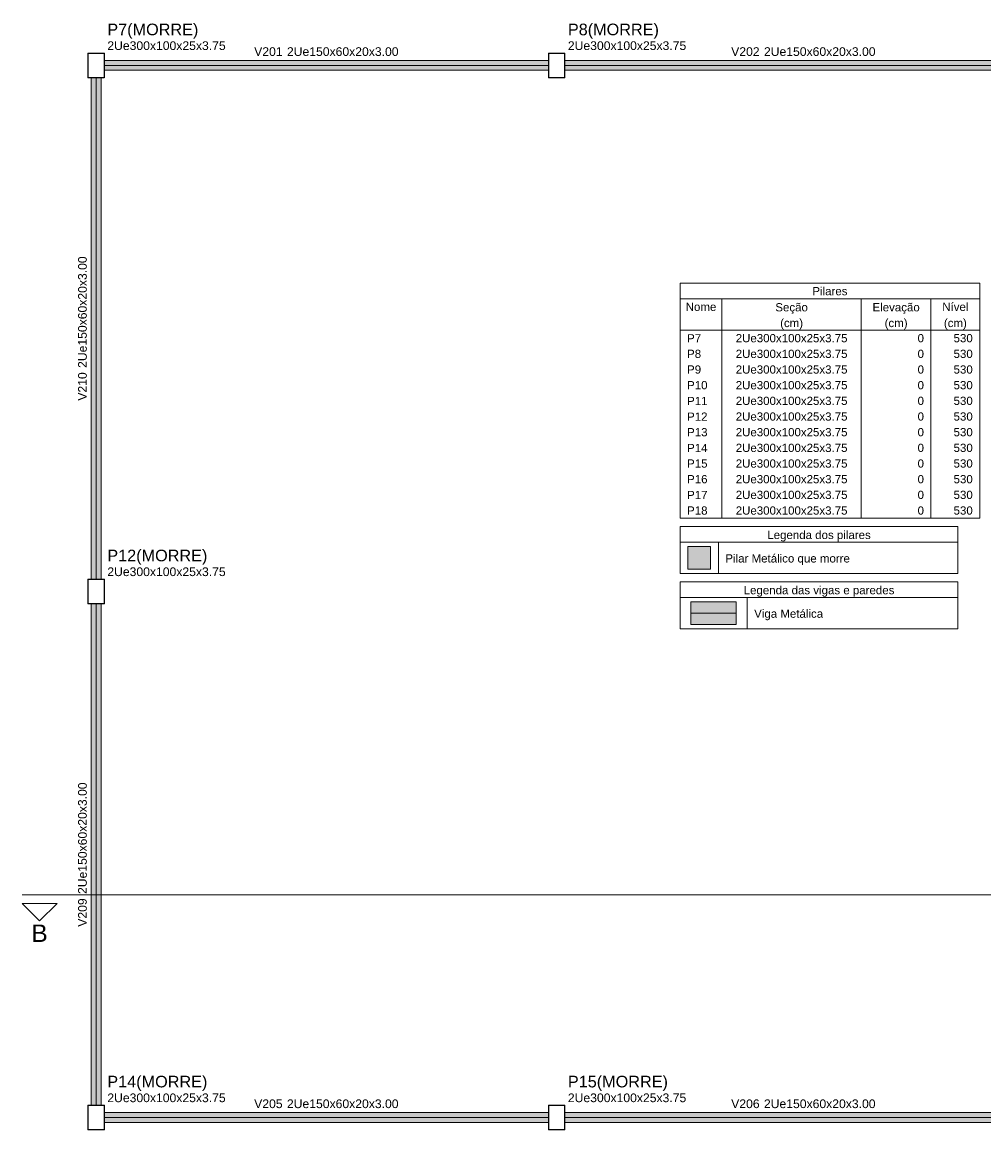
# Model space of a CAD drawing. Header units: millimetres. Extents: x 10789 to 19217, y 2620 to 5346.
# Tile 32 of 49: x 11309 to 11333, y 2842 to 2869. Entities that reach past the tile are written whole.
import ezdxf

# ---------------------------------------------------------------- set-up
doc = ezdxf.new("R2010")
doc.units = ezdxf.units.MM
doc.linetypes.add('DOT2', pattern=[3.175, 0, -3.175])
for name, color, linetype, lineweight in [('FO-Cortes', 7, 'Continuous', 5), ('FO-Eixos', 5, 'Continuous', 5), ('FO-Hachura pilar genérico morre', 106, 'Continuous', 5), ('FO-Hachura viga genérica', 24, 'Continuous', 5), ('FO-Pilares genéricos', 30, 'Continuous', 5), ('FO-Textos das vigas', 7, 'Continuous', 5), ('FO-Textos dos pilares', 7, 'Continuous', 5), ('FO-Vigas genéricas', 1, 'Continuous', 20)]:
    doc.layers.add(name, color=color, linetype=linetype, lineweight=lineweight)
doc.styles.add('Arial', font='arial.ttf')

msp = doc.modelspace()

# ---------------------------------------------------------------- hatches: boundary and pattern name
at = {"layer": 'FO-Hachura pilar genérico morre', "linetype": 'Continuous'}
h = msp.add_hatch(color=256, dxfattribs=at)
h.paths.add_polyline_path([(11311.38187, 2868.53501), (11311.38304, 2868.53492), (11311.38419, 2868.53465), (11311.38527, 2868.5342), (11311.38628, 2868.53358), (11311.38717, 2868.53282), (11311.38794, 2868.53192), (11311.38855, 2868.53092), (11311.389, 2868.52983), (11311.38928, 2868.52869), (11311.38937, 2868.52751), (11311.38937, 2867.94251), (11311.38928, 2867.94134), (11311.389, 2867.9402), (11311.38855, 2867.93911), (11311.38794, 2867.9381), (11311.38717, 2867.93721), (11311.38628, 2867.93645), (11311.38527, 2867.93583), (11311.38419, 2867.93538), (11311.38304, 2867.93511), (11311.38187, 2867.93501), (11310.99687, 2867.93501), (11310.9957, 2867.93511), (11310.99455, 2867.93538), (11310.99347, 2867.93583), (11310.99246, 2867.93645), (11310.99157, 2867.93721), (11310.9908, 2867.9381), (11310.99019, 2867.93911), (11310.98974, 2867.9402), (11310.98946, 2867.94134), (11310.98937, 2867.94251), (11310.98937, 2868.52751), (11310.98946, 2868.52869), (11310.98974, 2868.52983), (11310.99019, 2868.53092), (11310.9908, 2868.53192), (11310.99157, 2868.53282), (11310.99246, 2868.53358), (11310.99347, 2868.5342), (11310.99455, 2868.53465), (11310.9957, 2868.53492), (11310.99687, 2868.53501)])
h.paths.add_polyline_path([(11311.37437, 2868.52751), (11311.37554, 2868.52742), (11311.37669, 2868.52715), (11311.37777, 2868.5267), (11311.37878, 2868.52608), (11311.37967, 2868.52532), (11311.38044, 2868.52442), (11311.38105, 2868.52342), (11311.3815, 2868.52233), (11311.38178, 2868.52119), (11311.38187, 2868.52001), (11311.38187, 2867.95001), (11311.38178, 2867.94884), (11311.3815, 2867.9477), (11311.38105, 2867.94661), (11311.38044, 2867.9456), (11311.37967, 2867.94471), (11311.37878, 2867.94395), (11311.37777, 2867.94333), (11311.37669, 2867.94288), (11311.37554, 2867.94261), (11311.37437, 2867.94251), (11311.00437, 2867.94251), (11311.0032, 2867.94261), (11311.00205, 2867.94288), (11311.00097, 2867.94333), (11310.99996, 2867.94395), (11310.99907, 2867.94471), (11310.9983, 2867.9456), (11310.99769, 2867.94661), (11310.99724, 2867.9477), (11310.99696, 2867.94884), (11310.99687, 2867.95001), (11310.99687, 2868.52001), (11310.99696, 2868.52119), (11310.99724, 2868.52233), (11310.99769, 2868.52342), (11310.9983, 2868.52442), (11310.99907, 2868.52532), (11310.99996, 2868.52608), (11311.00097, 2868.5267), (11311.00205, 2868.52715), (11311.0032, 2868.52742), (11311.00437, 2868.52751)], flags=0)
h = msp.add_hatch(color=256, dxfattribs=at)
h.paths.add_polyline_path([(11322.58187, 2868.53501), (11322.58304, 2868.53492), (11322.58419, 2868.53465), (11322.58527, 2868.5342), (11322.58628, 2868.53358), (11322.58717, 2868.53282), (11322.58794, 2868.53192), (11322.58855, 2868.53092), (11322.589, 2868.52983), (11322.58928, 2868.52869), (11322.58937, 2868.52751), (11322.58937, 2867.94251), (11322.58928, 2867.94134), (11322.589, 2867.9402), (11322.58855, 2867.93911), (11322.58794, 2867.9381), (11322.58717, 2867.93721), (11322.58628, 2867.93645), (11322.58527, 2867.93583), (11322.58419, 2867.93538), (11322.58304, 2867.93511), (11322.58187, 2867.93501), (11322.19687, 2867.93501), (11322.1957, 2867.93511), (11322.19455, 2867.93538), (11322.19347, 2867.93583), (11322.19246, 2867.93645), (11322.19157, 2867.93721), (11322.1908, 2867.9381), (11322.19019, 2867.93911), (11322.18974, 2867.9402), (11322.18946, 2867.94134), (11322.18937, 2867.94251), (11322.18937, 2868.52751), (11322.18946, 2868.52869), (11322.18974, 2868.52983), (11322.19019, 2868.53092), (11322.1908, 2868.53192), (11322.19157, 2868.53282), (11322.19246, 2868.53358), (11322.19347, 2868.5342), (11322.19455, 2868.53465), (11322.1957, 2868.53492), (11322.19687, 2868.53501)])
h.paths.add_polyline_path([(11322.57437, 2868.52751), (11322.57554, 2868.52742), (11322.57669, 2868.52715), (11322.57777, 2868.5267), (11322.57878, 2868.52608), (11322.57967, 2868.52532), (11322.58044, 2868.52442), (11322.58105, 2868.52342), (11322.5815, 2868.52233), (11322.58178, 2868.52119), (11322.58187, 2868.52001), (11322.58187, 2867.95001), (11322.58178, 2867.94884), (11322.5815, 2867.9477), (11322.58105, 2867.94661), (11322.58044, 2867.9456), (11322.57967, 2867.94471), (11322.57878, 2867.94395), (11322.57777, 2867.94333), (11322.57669, 2867.94288), (11322.57554, 2867.94261), (11322.57437, 2867.94251), (11322.20437, 2867.94251), (11322.2032, 2867.94261), (11322.20205, 2867.94288), (11322.20097, 2867.94333), (11322.19996, 2867.94395), (11322.19907, 2867.94471), (11322.1983, 2867.9456), (11322.19769, 2867.94661), (11322.19724, 2867.9477), (11322.19696, 2867.94884), (11322.19687, 2867.95001), (11322.19687, 2868.52001), (11322.19696, 2868.52119), (11322.19724, 2868.52233), (11322.19769, 2868.52342), (11322.1983, 2868.52442), (11322.19907, 2868.52532), (11322.19996, 2868.52608), (11322.20097, 2868.5267), (11322.20205, 2868.52715), (11322.2032, 2868.52742), (11322.20437, 2868.52751)], flags=0)
msp.add_hatch(color=256, dxfattribs=at).paths.add_polyline_path([(11325.57999, 2855.97533), (11325.57999, 2856.52601), (11326.13067, 2856.52601), (11326.13067, 2855.97533), (11325.57999, 2855.97533)])
h = msp.add_hatch(color=256, dxfattribs=at)
h.paths.add_polyline_path([(11311.38187, 2855.73501), (11311.38304, 2855.73492), (11311.38419, 2855.73465), (11311.38527, 2855.7342), (11311.38628, 2855.73358), (11311.38717, 2855.73282), (11311.38794, 2855.73192), (11311.38855, 2855.73092), (11311.389, 2855.72983), (11311.38928, 2855.72869), (11311.38937, 2855.72751), (11311.38937, 2855.14251), (11311.38928, 2855.14134), (11311.389, 2855.1402), (11311.38855, 2855.13911), (11311.38794, 2855.1381), (11311.38717, 2855.13721), (11311.38628, 2855.13645), (11311.38527, 2855.13583), (11311.38419, 2855.13538), (11311.38304, 2855.13511), (11311.38187, 2855.13501), (11310.99687, 2855.13501), (11310.9957, 2855.13511), (11310.99455, 2855.13538), (11310.99347, 2855.13583), (11310.99246, 2855.13645), (11310.99157, 2855.13721), (11310.9908, 2855.1381), (11310.99019, 2855.13911), (11310.98974, 2855.1402), (11310.98946, 2855.14134), (11310.98937, 2855.14251), (11310.98937, 2855.72751), (11310.98946, 2855.72869), (11310.98974, 2855.72983), (11310.99019, 2855.73092), (11310.9908, 2855.73192), (11310.99157, 2855.73282), (11310.99246, 2855.73358), (11310.99347, 2855.7342), (11310.99455, 2855.73465), (11310.9957, 2855.73492), (11310.99687, 2855.73501)])
h.paths.add_polyline_path([(11311.37437, 2855.72751), (11311.37554, 2855.72742), (11311.37669, 2855.72715), (11311.37777, 2855.7267), (11311.37878, 2855.72608), (11311.37967, 2855.72532), (11311.38044, 2855.72442), (11311.38105, 2855.72342), (11311.3815, 2855.72233), (11311.38178, 2855.72119), (11311.38187, 2855.72001), (11311.38187, 2855.15001), (11311.38178, 2855.14884), (11311.3815, 2855.1477), (11311.38105, 2855.14661), (11311.38044, 2855.1456), (11311.37967, 2855.14471), (11311.37878, 2855.14395), (11311.37777, 2855.14333), (11311.37669, 2855.14288), (11311.37554, 2855.14261), (11311.37437, 2855.14251), (11311.00437, 2855.14251), (11311.0032, 2855.14261), (11311.00205, 2855.14288), (11311.00097, 2855.14333), (11310.99996, 2855.14395), (11310.99907, 2855.14471), (11310.9983, 2855.1456), (11310.99769, 2855.14661), (11310.99724, 2855.1477), (11310.99696, 2855.14884), (11310.99687, 2855.15001), (11310.99687, 2855.72001), (11310.99696, 2855.72119), (11310.99724, 2855.72233), (11310.99769, 2855.72342), (11310.9983, 2855.72442), (11310.99907, 2855.72532), (11310.99996, 2855.72608), (11311.00097, 2855.7267), (11311.00205, 2855.72715), (11311.0032, 2855.72742), (11311.00437, 2855.72751)], flags=0)
h = msp.add_hatch(color=256, dxfattribs=at)
h.paths.add_polyline_path([(11311.38187, 2842.93501), (11311.38304, 2842.93492), (11311.38419, 2842.93465), (11311.38527, 2842.9342), (11311.38628, 2842.93358), (11311.38717, 2842.93282), (11311.38794, 2842.93192), (11311.38855, 2842.93092), (11311.389, 2842.92983), (11311.38928, 2842.92869), (11311.38937, 2842.92751), (11311.38937, 2842.34251), (11311.38928, 2842.34134), (11311.389, 2842.3402), (11311.38855, 2842.33911), (11311.38794, 2842.3381), (11311.38717, 2842.33721), (11311.38628, 2842.33645), (11311.38527, 2842.33583), (11311.38419, 2842.33538), (11311.38304, 2842.33511), (11311.38187, 2842.33501), (11310.99687, 2842.33501), (11310.9957, 2842.33511), (11310.99455, 2842.33538), (11310.99347, 2842.33583), (11310.99246, 2842.33645), (11310.99157, 2842.33721), (11310.9908, 2842.3381), (11310.99019, 2842.33911), (11310.98974, 2842.3402), (11310.98946, 2842.34134), (11310.98937, 2842.34251), (11310.98937, 2842.92751), (11310.98946, 2842.92869), (11310.98974, 2842.92983), (11310.99019, 2842.93092), (11310.9908, 2842.93192), (11310.99157, 2842.93282), (11310.99246, 2842.93358), (11310.99347, 2842.9342), (11310.99455, 2842.93465), (11310.9957, 2842.93492), (11310.99687, 2842.93501)])
h.paths.add_polyline_path([(11311.37437, 2842.92751), (11311.37554, 2842.92742), (11311.37669, 2842.92715), (11311.37777, 2842.9267), (11311.37878, 2842.92608), (11311.37967, 2842.92532), (11311.38044, 2842.92442), (11311.38105, 2842.92342), (11311.3815, 2842.92233), (11311.38178, 2842.92119), (11311.38187, 2842.92001), (11311.38187, 2842.35001), (11311.38178, 2842.34884), (11311.3815, 2842.3477), (11311.38105, 2842.34661), (11311.38044, 2842.3456), (11311.37967, 2842.34471), (11311.37878, 2842.34395), (11311.37777, 2842.34333), (11311.37669, 2842.34288), (11311.37554, 2842.34261), (11311.37437, 2842.34251), (11311.00437, 2842.34251), (11311.0032, 2842.34261), (11311.00205, 2842.34288), (11311.00097, 2842.34333), (11310.99996, 2842.34395), (11310.99907, 2842.34471), (11310.9983, 2842.3456), (11310.99769, 2842.34661), (11310.99724, 2842.3477), (11310.99696, 2842.34884), (11310.99687, 2842.35001), (11310.99687, 2842.92001), (11310.99696, 2842.92119), (11310.99724, 2842.92233), (11310.99769, 2842.92342), (11310.9983, 2842.92442), (11310.99907, 2842.92532), (11310.99996, 2842.92608), (11311.00097, 2842.9267), (11311.00205, 2842.92715), (11311.0032, 2842.92742), (11311.00437, 2842.92751)], flags=0)
h = msp.add_hatch(color=256, dxfattribs=at)
h.paths.add_polyline_path([(11322.58187, 2842.93501), (11322.58304, 2842.93492), (11322.58419, 2842.93465), (11322.58527, 2842.9342), (11322.58628, 2842.93358), (11322.58717, 2842.93282), (11322.58794, 2842.93192), (11322.58855, 2842.93092), (11322.589, 2842.92983), (11322.58928, 2842.92869), (11322.58937, 2842.92751), (11322.58937, 2842.34251), (11322.58928, 2842.34134), (11322.589, 2842.3402), (11322.58855, 2842.33911), (11322.58794, 2842.3381), (11322.58717, 2842.33721), (11322.58628, 2842.33645), (11322.58527, 2842.33583), (11322.58419, 2842.33538), (11322.58304, 2842.33511), (11322.58187, 2842.33501), (11322.19687, 2842.33501), (11322.1957, 2842.33511), (11322.19455, 2842.33538), (11322.19347, 2842.33583), (11322.19246, 2842.33645), (11322.19157, 2842.33721), (11322.1908, 2842.3381), (11322.19019, 2842.33911), (11322.18974, 2842.3402), (11322.18946, 2842.34134), (11322.18937, 2842.34251), (11322.18937, 2842.92751), (11322.18946, 2842.92869), (11322.18974, 2842.92983), (11322.19019, 2842.93092), (11322.1908, 2842.93192), (11322.19157, 2842.93282), (11322.19246, 2842.93358), (11322.19347, 2842.9342), (11322.19455, 2842.93465), (11322.1957, 2842.93492), (11322.19687, 2842.93501)])
h.paths.add_polyline_path([(11322.57437, 2842.92751), (11322.57554, 2842.92742), (11322.57669, 2842.92715), (11322.57777, 2842.9267), (11322.57878, 2842.92608), (11322.57967, 2842.92532), (11322.58044, 2842.92442), (11322.58105, 2842.92342), (11322.5815, 2842.92233), (11322.58178, 2842.92119), (11322.58187, 2842.92001), (11322.58187, 2842.35001), (11322.58178, 2842.34884), (11322.5815, 2842.3477), (11322.58105, 2842.34661), (11322.58044, 2842.3456), (11322.57967, 2842.34471), (11322.57878, 2842.34395), (11322.57777, 2842.34333), (11322.57669, 2842.34288), (11322.57554, 2842.34261), (11322.57437, 2842.34251), (11322.20437, 2842.34251), (11322.2032, 2842.34261), (11322.20205, 2842.34288), (11322.20097, 2842.34333), (11322.19996, 2842.34395), (11322.19907, 2842.34471), (11322.1983, 2842.3456), (11322.19769, 2842.34661), (11322.19724, 2842.3477), (11322.19696, 2842.34884), (11322.19687, 2842.35001), (11322.19687, 2842.92001), (11322.19696, 2842.92119), (11322.19724, 2842.92233), (11322.19769, 2842.92342), (11322.1983, 2842.92442), (11322.19907, 2842.92532), (11322.19996, 2842.92608), (11322.20097, 2842.9267), (11322.20205, 2842.92715), (11322.2032, 2842.92742), (11322.20437, 2842.92751)], flags=0)
at = {"layer": 'FO-Hachura viga genérica', "linetype": 'Continuous'}
for points in [[(11322.18937, 2868.35501), (11322.18937, 2868.35501), (11311.38937, 2868.35501), (11311.38937, 2868.11501), (11322.18937, 2868.11501), (11322.18937, 2868.35501)], [(11334.18937, 2868.35501), (11334.18937, 2868.35501), (11322.58937, 2868.35501), (11322.58937, 2868.11501), (11334.18937, 2868.11501), (11334.18937, 2868.35501)], [(11311.30937, 2867.93501), (11311.30937, 2867.93501), (11311.06937, 2867.93501), (11311.06937, 2855.73501), (11311.30937, 2855.73501), (11311.30937, 2867.93501)], [(11311.30937, 2855.13501), (11311.30937, 2855.13501), (11311.06937, 2855.13501), (11311.06937, 2842.93501), (11311.30937, 2842.93501), (11311.30937, 2855.13501)], [(11325.65412, 2854.63161), (11325.65412, 2855.18229), (11326.75548, 2855.18229), (11326.75548, 2854.63161), (11325.65412, 2854.63161)], [(11322.18937, 2842.75501), (11322.18937, 2842.75501), (11311.38937, 2842.75501), (11311.38937, 2842.51501), (11322.18937, 2842.51501), (11322.18937, 2842.75501)], [(11334.18937, 2842.75501), (11334.18937, 2842.75501), (11322.58937, 2842.75501), (11322.58937, 2842.51501), (11334.18937, 2842.51501), (11334.18937, 2842.75501)]]:
    msp.add_hatch(color=256, dxfattribs=at).paths.add_polyline_path(points)

# ---------------------------------------------------------------- linework, layer by layer
at = {"layer": 'FO-Cortes'}
msp.add_line((11309.38937, 2848.05488), (11359.38937, 2848.05488), dxfattribs=at)
at = {"layer": 'FO-Cortes', "linetype": 'Continuous'}
msp.add_lwpolyline([(11309.38937, 2847.84308), (11310.23657, 2847.84308), (11309.81297, 2847.41948), (11309.38937, 2847.84308)], close=True, dxfattribs=at)
at = {"layer": 'FO-Eixos'}
for p, q in [((11311.38937, 2868.23501), (11322.18937, 2868.23501)), ((11322.58937, 2868.23501), (11334.18937, 2868.23501)), ((11311.18937, 2855.73501), (11311.18937, 2867.93501)), ((11311.18937, 2842.93501), (11311.18937, 2855.13501)), ((11325.65412, 2854.90695), (11326.75548, 2854.90695)), ((11311.38937, 2842.63501), (11322.18937, 2842.63501)), ((11322.58937, 2842.63501), (11334.18937, 2842.63501))]:
    msp.add_line(p, q, dxfattribs=at)
at = {"layer": 'FO-Pilares genéricos'}
for points in [[(11311.38187, 2868.53501), (11311.38304, 2868.53492), (11311.38419, 2868.53465), (11311.38527, 2868.5342), (11311.38628, 2868.53358), (11311.38717, 2868.53282), (11311.38794, 2868.53192), (11311.38855, 2868.53092), (11311.389, 2868.52983), (11311.38928, 2868.52869), (11311.38937, 2868.52751), (11311.38937, 2867.94251), (11311.38928, 2867.94134), (11311.389, 2867.9402), (11311.38855, 2867.93911), (11311.38794, 2867.9381), (11311.38717, 2867.93721), (11311.38628, 2867.93645), (11311.38527, 2867.93583), (11311.38419, 2867.93538), (11311.38304, 2867.93511), (11311.38187, 2867.93501), (11310.99687, 2867.93501), (11310.9957, 2867.93511), (11310.99455, 2867.93538), (11310.99347, 2867.93583), (11310.99246, 2867.93645), (11310.99157, 2867.93721), (11310.9908, 2867.9381), (11310.99019, 2867.93911), (11310.98974, 2867.9402), (11310.98946, 2867.94134), (11310.98937, 2867.94251), (11310.98937, 2868.52751), (11310.98946, 2868.52869), (11310.98974, 2868.52983), (11310.99019, 2868.53092), (11310.9908, 2868.53192), (11310.99157, 2868.53282), (11310.99246, 2868.53358), (11310.99347, 2868.5342), (11310.99455, 2868.53465), (11310.9957, 2868.53492), (11310.99687, 2868.53501), (11311.38187, 2868.53501)], [(11311.37437, 2868.52751), (11311.37554, 2868.52742), (11311.37669, 2868.52715), (11311.37777, 2868.5267), (11311.37878, 2868.52608), (11311.37967, 2868.52532), (11311.38044, 2868.52442), (11311.38105, 2868.52342), (11311.3815, 2868.52233), (11311.38178, 2868.52119), (11311.38187, 2868.52001), (11311.38187, 2867.95001), (11311.38178, 2867.94884), (11311.3815, 2867.9477), (11311.38105, 2867.94661), (11311.38044, 2867.9456), (11311.37967, 2867.94471), (11311.37878, 2867.94395), (11311.37777, 2867.94333), (11311.37669, 2867.94288), (11311.37554, 2867.94261), (11311.37437, 2867.94251), (11311.00437, 2867.94251), (11311.0032, 2867.94261), (11311.00205, 2867.94288), (11311.00097, 2867.94333), (11310.99996, 2867.94395), (11310.99907, 2867.94471), (11310.9983, 2867.9456), (11310.99769, 2867.94661), (11310.99724, 2867.9477), (11310.99696, 2867.94884), (11310.99687, 2867.95001), (11310.99687, 2868.52001), (11310.99696, 2868.52119), (11310.99724, 2868.52233), (11310.99769, 2868.52342), (11310.9983, 2868.52442), (11310.99907, 2868.52532), (11310.99996, 2868.52608), (11311.00097, 2868.5267), (11311.00205, 2868.52715), (11311.0032, 2868.52742), (11311.00437, 2868.52751), (11311.37437, 2868.52751)], [(11322.58187, 2868.53501), (11322.58304, 2868.53492), (11322.58419, 2868.53465), (11322.58527, 2868.5342), (11322.58628, 2868.53358), (11322.58717, 2868.53282), (11322.58794, 2868.53192), (11322.58855, 2868.53092), (11322.589, 2868.52983), (11322.58928, 2868.52869), (11322.58937, 2868.52751), (11322.58937, 2867.94251), (11322.58928, 2867.94134), (11322.589, 2867.9402), (11322.58855, 2867.93911), (11322.58794, 2867.9381), (11322.58717, 2867.93721), (11322.58628, 2867.93645), (11322.58527, 2867.93583), (11322.58419, 2867.93538), (11322.58304, 2867.93511), (11322.58187, 2867.93501), (11322.19687, 2867.93501), (11322.1957, 2867.93511), (11322.19455, 2867.93538), (11322.19347, 2867.93583), (11322.19246, 2867.93645), (11322.19157, 2867.93721), (11322.1908, 2867.9381), (11322.19019, 2867.93911), (11322.18974, 2867.9402), (11322.18946, 2867.94134), (11322.18937, 2867.94251), (11322.18937, 2868.52751), (11322.18946, 2868.52869), (11322.18974, 2868.52983), (11322.19019, 2868.53092), (11322.1908, 2868.53192), (11322.19157, 2868.53282), (11322.19246, 2868.53358), (11322.19347, 2868.5342), (11322.19455, 2868.53465), (11322.1957, 2868.53492), (11322.19687, 2868.53501), (11322.58187, 2868.53501)], [(11322.57437, 2868.52751), (11322.57554, 2868.52742), (11322.57669, 2868.52715), (11322.57777, 2868.5267), (11322.57878, 2868.52608), (11322.57967, 2868.52532), (11322.58044, 2868.52442), (11322.58105, 2868.52342), (11322.5815, 2868.52233), (11322.58178, 2868.52119), (11322.58187, 2868.52001), (11322.58187, 2867.95001), (11322.58178, 2867.94884), (11322.5815, 2867.9477), (11322.58105, 2867.94661), (11322.58044, 2867.9456), (11322.57967, 2867.94471), (11322.57878, 2867.94395), (11322.57777, 2867.94333), (11322.57669, 2867.94288), (11322.57554, 2867.94261), (11322.57437, 2867.94251), (11322.20437, 2867.94251), (11322.2032, 2867.94261), (11322.20205, 2867.94288), (11322.20097, 2867.94333), (11322.19996, 2867.94395), (11322.19907, 2867.94471), (11322.1983, 2867.9456), (11322.19769, 2867.94661), (11322.19724, 2867.9477), (11322.19696, 2867.94884), (11322.19687, 2867.95001), (11322.19687, 2868.52001), (11322.19696, 2868.52119), (11322.19724, 2868.52233), (11322.19769, 2868.52342), (11322.1983, 2868.52442), (11322.19907, 2868.52532), (11322.19996, 2868.52608), (11322.20097, 2868.5267), (11322.20205, 2868.52715), (11322.2032, 2868.52742), (11322.20437, 2868.52751), (11322.57437, 2868.52751)], [(11325.57999, 2855.97533), (11325.57999, 2856.52601), (11326.13067, 2856.52601), (11326.13067, 2855.97533), (11325.57999, 2855.97533)], [(11311.38187, 2855.73501), (11311.38304, 2855.73492), (11311.38419, 2855.73465), (11311.38527, 2855.7342), (11311.38628, 2855.73358), (11311.38717, 2855.73282), (11311.38794, 2855.73192), (11311.38855, 2855.73092), (11311.389, 2855.72983), (11311.38928, 2855.72869), (11311.38937, 2855.72751), (11311.38937, 2855.14251), (11311.38928, 2855.14134), (11311.389, 2855.1402), (11311.38855, 2855.13911), (11311.38794, 2855.1381), (11311.38717, 2855.13721), (11311.38628, 2855.13645), (11311.38527, 2855.13583), (11311.38419, 2855.13538), (11311.38304, 2855.13511), (11311.38187, 2855.13501), (11310.99687, 2855.13501), (11310.9957, 2855.13511), (11310.99455, 2855.13538), (11310.99347, 2855.13583), (11310.99246, 2855.13645), (11310.99157, 2855.13721), (11310.9908, 2855.1381), (11310.99019, 2855.13911), (11310.98974, 2855.1402), (11310.98946, 2855.14134), (11310.98937, 2855.14251), (11310.98937, 2855.72751), (11310.98946, 2855.72869), (11310.98974, 2855.72983), (11310.99019, 2855.73092), (11310.9908, 2855.73192), (11310.99157, 2855.73282), (11310.99246, 2855.73358), (11310.99347, 2855.7342), (11310.99455, 2855.73465), (11310.9957, 2855.73492), (11310.99687, 2855.73501), (11311.38187, 2855.73501)], [(11311.37437, 2855.72751), (11311.37554, 2855.72742), (11311.37669, 2855.72715), (11311.37777, 2855.7267), (11311.37878, 2855.72608), (11311.37967, 2855.72532), (11311.38044, 2855.72442), (11311.38105, 2855.72342), (11311.3815, 2855.72233), (11311.38178, 2855.72119), (11311.38187, 2855.72001), (11311.38187, 2855.15001), (11311.38178, 2855.14884), (11311.3815, 2855.1477), (11311.38105, 2855.14661), (11311.38044, 2855.1456), (11311.37967, 2855.14471), (11311.37878, 2855.14395), (11311.37777, 2855.14333), (11311.37669, 2855.14288), (11311.37554, 2855.14261), (11311.37437, 2855.14251), (11311.00437, 2855.14251), (11311.0032, 2855.14261), (11311.00205, 2855.14288), (11311.00097, 2855.14333), (11310.99996, 2855.14395), (11310.99907, 2855.14471), (11310.9983, 2855.1456), (11310.99769, 2855.14661), (11310.99724, 2855.1477), (11310.99696, 2855.14884), (11310.99687, 2855.15001), (11310.99687, 2855.72001), (11310.99696, 2855.72119), (11310.99724, 2855.72233), (11310.99769, 2855.72342), (11310.9983, 2855.72442), (11310.99907, 2855.72532), (11310.99996, 2855.72608), (11311.00097, 2855.7267), (11311.00205, 2855.72715), (11311.0032, 2855.72742), (11311.00437, 2855.72751), (11311.37437, 2855.72751)], [(11311.38187, 2842.93501), (11311.38304, 2842.93492), (11311.38419, 2842.93465), (11311.38527, 2842.9342), (11311.38628, 2842.93358), (11311.38717, 2842.93282), (11311.38794, 2842.93192), (11311.38855, 2842.93092), (11311.389, 2842.92983), (11311.38928, 2842.92869), (11311.38937, 2842.92751), (11311.38937, 2842.34251), (11311.38928, 2842.34134), (11311.389, 2842.3402), (11311.38855, 2842.33911), (11311.38794, 2842.3381), (11311.38717, 2842.33721), (11311.38628, 2842.33645), (11311.38527, 2842.33583), (11311.38419, 2842.33538), (11311.38304, 2842.33511), (11311.38187, 2842.33501), (11310.99687, 2842.33501), (11310.9957, 2842.33511), (11310.99455, 2842.33538), (11310.99347, 2842.33583), (11310.99246, 2842.33645), (11310.99157, 2842.33721), (11310.9908, 2842.3381), (11310.99019, 2842.33911), (11310.98974, 2842.3402), (11310.98946, 2842.34134), (11310.98937, 2842.34251), (11310.98937, 2842.92751), (11310.98946, 2842.92869), (11310.98974, 2842.92983), (11310.99019, 2842.93092), (11310.9908, 2842.93192), (11310.99157, 2842.93282), (11310.99246, 2842.93358), (11310.99347, 2842.9342), (11310.99455, 2842.93465), (11310.9957, 2842.93492), (11310.99687, 2842.93501), (11311.38187, 2842.93501)], [(11311.37437, 2842.92751), (11311.37554, 2842.92742), (11311.37669, 2842.92715), (11311.37777, 2842.9267), (11311.37878, 2842.92608), (11311.37967, 2842.92532), (11311.38044, 2842.92442), (11311.38105, 2842.92342), (11311.3815, 2842.92233), (11311.38178, 2842.92119), (11311.38187, 2842.92001), (11311.38187, 2842.35001), (11311.38178, 2842.34884), (11311.3815, 2842.3477), (11311.38105, 2842.34661), (11311.38044, 2842.3456), (11311.37967, 2842.34471), (11311.37878, 2842.34395), (11311.37777, 2842.34333), (11311.37669, 2842.34288), (11311.37554, 2842.34261), (11311.37437, 2842.34251), (11311.00437, 2842.34251), (11311.0032, 2842.34261), (11311.00205, 2842.34288), (11311.00097, 2842.34333), (11310.99996, 2842.34395), (11310.99907, 2842.34471), (11310.9983, 2842.3456), (11310.99769, 2842.34661), (11310.99724, 2842.3477), (11310.99696, 2842.34884), (11310.99687, 2842.35001), (11310.99687, 2842.92001), (11310.99696, 2842.92119), (11310.99724, 2842.92233), (11310.99769, 2842.92342), (11310.9983, 2842.92442), (11310.99907, 2842.92532), (11310.99996, 2842.92608), (11311.00097, 2842.9267), (11311.00205, 2842.92715), (11311.0032, 2842.92742), (11311.00437, 2842.92751), (11311.37437, 2842.92751)], [(11322.58187, 2842.93501), (11322.58304, 2842.93492), (11322.58419, 2842.93465), (11322.58527, 2842.9342), (11322.58628, 2842.93358), (11322.58717, 2842.93282), (11322.58794, 2842.93192), (11322.58855, 2842.93092), (11322.589, 2842.92983), (11322.58928, 2842.92869), (11322.58937, 2842.92751), (11322.58937, 2842.34251), (11322.58928, 2842.34134), (11322.589, 2842.3402), (11322.58855, 2842.33911), (11322.58794, 2842.3381), (11322.58717, 2842.33721), (11322.58628, 2842.33645), (11322.58527, 2842.33583), (11322.58419, 2842.33538), (11322.58304, 2842.33511), (11322.58187, 2842.33501), (11322.19687, 2842.33501), (11322.1957, 2842.33511), (11322.19455, 2842.33538), (11322.19347, 2842.33583), (11322.19246, 2842.33645), (11322.19157, 2842.33721), (11322.1908, 2842.3381), (11322.19019, 2842.33911), (11322.18974, 2842.3402), (11322.18946, 2842.34134), (11322.18937, 2842.34251), (11322.18937, 2842.92751), (11322.18946, 2842.92869), (11322.18974, 2842.92983), (11322.19019, 2842.93092), (11322.1908, 2842.93192), (11322.19157, 2842.93282), (11322.19246, 2842.93358), (11322.19347, 2842.9342), (11322.19455, 2842.93465), (11322.1957, 2842.93492), (11322.19687, 2842.93501), (11322.58187, 2842.93501)], [(11322.57437, 2842.92751), (11322.57554, 2842.92742), (11322.57669, 2842.92715), (11322.57777, 2842.9267), (11322.57878, 2842.92608), (11322.57967, 2842.92532), (11322.58044, 2842.92442), (11322.58105, 2842.92342), (11322.5815, 2842.92233), (11322.58178, 2842.92119), (11322.58187, 2842.92001), (11322.58187, 2842.35001), (11322.58178, 2842.34884), (11322.5815, 2842.3477), (11322.58105, 2842.34661), (11322.58044, 2842.3456), (11322.57967, 2842.34471), (11322.57878, 2842.34395), (11322.57777, 2842.34333), (11322.57669, 2842.34288), (11322.57554, 2842.34261), (11322.57437, 2842.34251), (11322.20437, 2842.34251), (11322.2032, 2842.34261), (11322.20205, 2842.34288), (11322.20097, 2842.34333), (11322.19996, 2842.34395), (11322.19907, 2842.34471), (11322.1983, 2842.3456), (11322.19769, 2842.34661), (11322.19724, 2842.3477), (11322.19696, 2842.34884), (11322.19687, 2842.35001), (11322.19687, 2842.92001), (11322.19696, 2842.92119), (11322.19724, 2842.92233), (11322.19769, 2842.92342), (11322.1983, 2842.92442), (11322.19907, 2842.92532), (11322.19996, 2842.92608), (11322.20097, 2842.9267), (11322.20205, 2842.92715), (11322.2032, 2842.92742), (11322.20437, 2842.92751), (11322.57437, 2842.92751)]]:
    msp.add_lwpolyline(points, close=True, dxfattribs=at)
at = {"layer": 'FO-Pilares genéricos', "linetype": 'DOT2', "ltscale": 0.05}
for points in [[(11310.98937, 2867.93501), (11311.18937, 2867.93501), (11311.38937, 2867.93501), (11311.38937, 2868.23501), (11311.38937, 2868.53501), (11311.18937, 2868.53501), (11310.98937, 2868.53501), (11310.98937, 2868.23501), (11310.98937, 2867.93501)], [(11322.18937, 2867.93501), (11322.38937, 2867.93501), (11322.58937, 2867.93501), (11322.58937, 2868.23501), (11322.58937, 2868.53501), (11322.38937, 2868.53501), (11322.18937, 2868.53501), (11322.18937, 2868.23501), (11322.18937, 2867.93501)], [(11310.98937, 2855.13501), (11311.18937, 2855.13501), (11311.38937, 2855.13501), (11311.38937, 2855.43501), (11311.38937, 2855.73501), (11311.18937, 2855.73501), (11310.98937, 2855.73501), (11310.98937, 2855.43501), (11310.98937, 2855.13501)], [(11310.98937, 2842.33501), (11311.18937, 2842.33501), (11311.38937, 2842.33501), (11311.38937, 2842.63501), (11311.38937, 2842.93501), (11311.18937, 2842.93501), (11310.98937, 2842.93501), (11310.98937, 2842.63501), (11310.98937, 2842.33501)], [(11322.18937, 2842.33501), (11322.38937, 2842.33501), (11322.58937, 2842.33501), (11322.58937, 2842.63501), (11322.58937, 2842.93501), (11322.38937, 2842.93501), (11322.18937, 2842.93501), (11322.18937, 2842.63501), (11322.18937, 2842.33501)]]:
    msp.add_lwpolyline(points, close=True, dxfattribs=at)
at = {"layer": 'FO-Textos das vigas'}
for p, q in [((11325.38937, 2857.01641), (11332.14579, 2857.01641)), ((11325.38937, 2857.01641), (11325.38937, 2855.87269)), ((11332.14579, 2857.01641), (11332.14579, 2855.87269)), ((11325.38937, 2856.63517), (11332.14579, 2856.63517)), ((11326.32129, 2856.63517), (11326.32129, 2855.87269)), ((11325.38937, 2855.87269), (11332.14579, 2855.87269)), ((11325.38937, 2855.67269), (11332.14579, 2855.67269)), ((11325.38937, 2855.67269), (11325.38937, 2854.52897)), ((11332.14579, 2855.67269), (11332.14579, 2854.52897)), ((11325.38937, 2855.29145), (11332.14579, 2855.29145)), ((11327.02023, 2855.29145), (11327.02023, 2854.52897)), ((11325.38937, 2854.52897), (11332.14579, 2854.52897))]:
    msp.add_line(p, q, dxfattribs=at)
at = {"layer": 'FO-Textos dos pilares'}
for p, q in [((11325.38937, 2862.93501), (11332.67529, 2862.93501)), ((11325.38937, 2862.93501), (11325.38937, 2857.21641)), ((11332.67529, 2862.93501), (11332.67529, 2857.21641)), ((11325.38937, 2862.55377), (11332.67529, 2862.55377)), ((11326.40601, 2862.55377), (11326.40601, 2857.21641)), ((11329.79481, 2862.55377), (11329.79481, 2857.21641)), ((11331.48921, 2862.55377), (11331.48921, 2857.21641)), ((11325.38937, 2861.79129), (11332.67529, 2861.79129)), ((11325.38937, 2857.21641), (11332.67529, 2857.21641))]:
    msp.add_line(p, q, dxfattribs=at)
at = {"layer": 'FO-Vigas genéricas'}
for p, q in [((11311.38937, 2868.35501), (11322.18937, 2868.35501)), ((11322.58937, 2868.35501), (11334.18937, 2868.35501)), ((11311.06937, 2855.73501), (11311.06937, 2867.93501)), ((11311.30937, 2855.73501), (11311.30937, 2867.93501)), ((11311.38937, 2868.11501), (11322.18937, 2868.11501)), ((11322.58937, 2868.11501), (11334.18937, 2868.11501)), ((11311.06937, 2842.93501), (11311.06937, 2855.13501)), ((11311.30937, 2842.93501), (11311.30937, 2855.13501)), ((11311.38937, 2842.75501), (11322.18937, 2842.75501)), ((11322.58937, 2842.75501), (11334.18937, 2842.75501)), ((11311.38937, 2842.51501), (11322.18937, 2842.51501)), ((11322.58937, 2842.51501), (11334.18937, 2842.51501))]:
    msp.add_line(p, q, dxfattribs=at)
msp.add_lwpolyline([(11325.65412, 2854.63161), (11325.65412, 2855.18229), (11326.75548, 2855.18229), (11326.75548, 2854.63161), (11325.65412, 2854.63161)], close=True, dxfattribs=at)

# ---------------------------------------------------------------- texts
at = {"layer": 'FO-Cortes', "linetype": 'DOT2', "ltscale": 0.05, "insert": (11309.81297, 2846.90768), "char_height": 0.4236, "width": 0.7958533, "attachment_point": 8, "line_spacing_factor": 0.798, "style": 'Arial'}
msp.add_mtext('B', dxfattribs=at)
at = {"layer": 'FO-Textos das vigas', "char_height": 0.2118, "line_spacing_factor": 0.798, "style": 'Arial'}
for s, insert, width, attachment_point in [('V201', (11315.72216, 2868.46091), 1.3812106, 9), ('2Ue150x60x20x3.00', (11315.82806, 2868.46091), 5.4095013, 7), ('V202', (11327.32216, 2868.46091), 1.3812106, 9), ('2Ue150x60x20x3.00', (11327.42806, 2868.46091), 5.4095013, 7), ('V205', (11315.72216, 2842.86091), 1.3812106, 9), ('2Ue150x60x20x3.00', (11315.82806, 2842.86091), 5.4095013, 7), ('V206', (11327.32216, 2842.86091), 1.3812106, 9), ('2Ue150x60x20x3.00', (11327.42806, 2842.86091), 5.4095013, 7)]:
    msp.add_mtext(s, dxfattribs=dict(at, insert=insert, width=width, attachment_point=attachment_point))
at = {"layer": 'FO-Textos das vigas', "char_height": 0.2118, "rotation": 90, "line_spacing_factor": 0.798, "style": 'Arial'}
for s, insert, width, attachment_point in [('2Ue150x60x20x3.00', (11310.96347, 2860.8737), 5.4095013, 7), ('V210', (11310.96347, 2860.7678), 1.3812106, 9), ('2Ue150x60x20x3.00', (11310.96347, 2848.0737), 5.4095013, 7), ('V209', (11310.96347, 2847.9678), 1.3812106, 9)]:
    msp.add_mtext(s, dxfattribs=dict(at, insert=insert, width=width, attachment_point=attachment_point))
at = {"layer": 'FO-Textos das vigas', "linetype": 'Continuous', "char_height": 0.2, "line_spacing_factor": 0.798, "style": 'Arial'}
for s, insert, width, attachment_point in [('Legenda dos pilares', (11328.76748, 2856.64957), 5.3287624, 8), ('Pilar Metálico que morre', (11326.49048, 2856.07857), 6.4764072, 7), ('Legenda das vigas e paredes', (11328.76758, 2855.30613), 7.758952, 8), ('Viga Metálica', (11327.19006, 2854.73413), 3.6171934, 7)]:
    msp.add_mtext(s, dxfattribs=dict(at, insert=insert, width=width, attachment_point=attachment_point))
at = {"layer": 'FO-Textos dos pilares', "attachment_point": 7, "line_spacing_factor": 0.798, "style": 'Arial'}
for s, insert, char_height, width in [('P7(MORRE)', (11311.46037, 2868.88301), 0.2824, 4.4214118), ('P8(MORRE)', (11322.66037, 2868.88301), 0.2824, 4.4214118), ('2Ue300x100x25x3.75', (11311.45997, 2868.60561), 0.2118, 5.7382236), ('2Ue300x100x25x3.75', (11322.65997, 2868.60561), 0.2118, 5.7382236), ('P12(MORRE)', (11311.46037, 2856.08301), 0.2824, 4.8597083), ('2Ue300x100x25x3.75', (11311.45997, 2855.80561), 0.2118, 5.7382236), ('P14(MORRE)', (11311.46037, 2843.28301), 0.2824, 4.8597083), ('P15(MORRE)', (11322.66037, 2843.28301), 0.2824, 4.8597083), ('2Ue300x100x25x3.75', (11311.45997, 2843.00561), 0.2118, 5.7382236), ('2Ue300x100x25x3.75', (11322.65997, 2843.00561), 0.2118, 5.7382236)]:
    msp.add_mtext(s, dxfattribs=dict(at, insert=insert, char_height=char_height, width=width))
at = {"layer": 'FO-Textos dos pilares', "linetype": 'Continuous', "char_height": 0.2, "line_spacing_factor": 0.798, "style": 'Arial'}
for s, insert, width, attachment_point in [('Pilares', (11329.03233, 2862.63849), 1.8108565, 8), ('Nome', (11325.89769, 2862.25725), 1.5772906, 8), ('Nível', (11332.08225, 2862.25725), 1.3494918, 8), ('Seção', (11328.10048, 2862.18757), 1.6782141, 8), ('Elevação', (11330.64248, 2862.18757), 2.4365824, 8), ('(cm)', (11328.10048, 2861.80657), 1.1822471, 8), ('(cm)', (11330.64248, 2861.80657), 1.1822471, 8), ('(cm)', (11332.08248, 2861.80657), 1.1822471, 8), ('P7', (11325.55881, 2861.49477), 0.7237659, 7), ('2Ue300x100x25x3.75', (11328.10041, 2861.49477), 5.7382236, 8), ('0', (11331.31977, 2861.49477), 0.3287224, 9), ('530', (11332.50585, 2861.49477), 0.9861671, 9), ('P8', (11325.55881, 2861.11353), 0.7237659, 7), ('2Ue300x100x25x3.75', (11328.10041, 2861.11353), 5.7382236, 8), ('0', (11331.31977, 2861.11353), 0.3287224, 9), ('530', (11332.50585, 2861.11353), 0.9861671, 9), ('P9', (11325.55881, 2860.73229), 0.7237659, 7), ('2Ue300x100x25x3.75', (11328.10041, 2860.73229), 5.7382236, 8), ('0', (11331.31977, 2860.73229), 0.3287224, 9), ('530', (11332.50585, 2860.73229), 0.9861671, 9), ('P10', (11325.55881, 2860.35105), 1.0524883, 7), ('2Ue300x100x25x3.75', (11328.10041, 2860.35105), 5.7382236, 8), ('0', (11331.31977, 2860.35105), 0.3287224, 9), ('530', (11332.50585, 2860.35105), 0.9861671, 9), ('P11', (11325.55881, 2859.96981), 1.0524883, 7), ('2Ue300x100x25x3.75', (11328.10041, 2859.96981), 5.7382236, 8), ('0', (11331.31977, 2859.96981), 0.3287224, 9), ('530', (11332.50585, 2859.96981), 0.9861671, 9), ('P12', (11325.55881, 2859.58857), 1.0524883, 7), ('2Ue300x100x25x3.75', (11328.10041, 2859.58857), 5.7382236, 8), ('0', (11331.31977, 2859.58857), 0.3287224, 9), ('530', (11332.50585, 2859.58857), 0.9861671, 9), ('P13', (11325.55881, 2859.20733), 1.0524883, 7), ('2Ue300x100x25x3.75', (11328.10041, 2859.20733), 5.7382236, 8), ('0', (11331.31977, 2859.20733), 0.3287224, 9), ('530', (11332.50585, 2859.20733), 0.9861671, 9), ('P14', (11325.55881, 2858.82609), 1.0524883, 7), ('2Ue300x100x25x3.75', (11328.10041, 2858.82609), 5.7382236, 8), ('0', (11331.31977, 2858.82609), 0.3287224, 9), ('530', (11332.50585, 2858.82609), 0.9861671, 9), ('P15', (11325.55881, 2858.44485), 1.0524883, 7), ('2Ue300x100x25x3.75', (11328.10041, 2858.44485), 5.7382236, 8), ('0', (11331.31977, 2858.44485), 0.3287224, 9), ('530', (11332.50585, 2858.44485), 0.9861671, 9), ('P16', (11325.55881, 2858.06361), 1.0524883, 7), ('2Ue300x100x25x3.75', (11328.10041, 2858.06361), 5.7382236, 8), ('0', (11331.31977, 2858.06361), 0.3287224, 9), ('530', (11332.50585, 2858.06361), 0.9861671, 9), ('P17', (11325.55881, 2857.68237), 1.0524883, 7), ('2Ue300x100x25x3.75', (11328.10041, 2857.68237), 5.7382236, 8), ('0', (11331.31977, 2857.68237), 0.3287224, 9), ('530', (11332.50585, 2857.68237), 0.9861671, 9), ('P18', (11325.55881, 2857.30113), 1.0524883, 7), ('2Ue300x100x25x3.75', (11328.10041, 2857.30113), 5.7382236, 8), ('0', (11331.31977, 2857.30113), 0.3287224, 9), ('530', (11332.50585, 2857.30113), 0.9861671, 9)]:
    msp.add_mtext(s, dxfattribs=dict(at, insert=insert, width=width, attachment_point=attachment_point))

doc.saveas('drawing.dxf')
